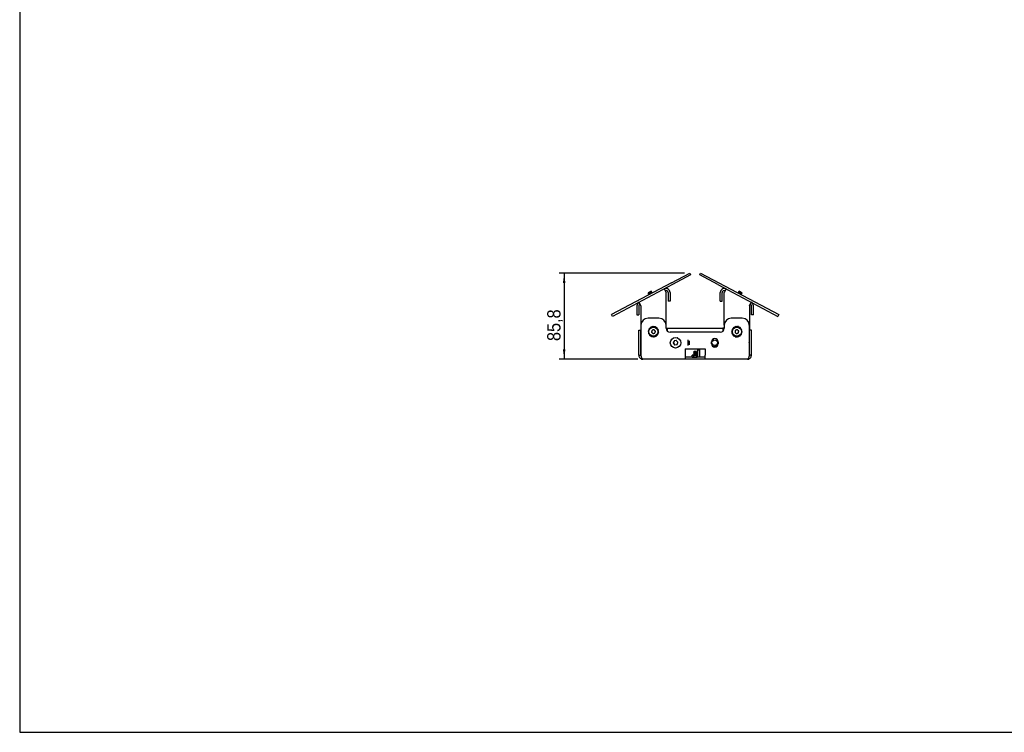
# Model space of a CAD drawing. Header units: millimetres. Extents: x 32 to 2082, y 47 to 1482.
# Tile 1 of 10: x 32 to 1012, y 47 to 756. Entities that reach past the tile are written whole.
import ezdxf

# ---------------------------------------------------------------- set-up
doc = ezdxf.new("R2010")
doc.units = ezdxf.units.MM
doc.header["$LTSCALE"] = 5
doc.linetypes.add('SLD-Solido', pattern=[0])
doc.layers.add('QUOTE', color=1, linetype='SLD-Solido')
doc.layers.add('SCHIZZI', color=9, linetype='Continuous')
doc.styles.add('SLDTEXTSTYLE3', font='GOTHIC.TTF', dxfattribs={"width": 0.913})
doc.dimstyles.new('SLDDIMSTYLE0', dxfattribs={"dimtxt": 13.229167, "dimasz": 10, "dimexe": 0, "dimexo": 0.0625, "dimgap": 3.307292, "dimtad": 1, "dimdec": 1, "dimrnd": 1e-09, "dimzin": 12, "dimdsep": 46, "dimtxsty": 'SLDTEXTSTYLE3', "dimsah": 1, "dimcen": 0.09, "dimadec": 0, "dimazin": 3, "dimtfac": 1, "dimtdec": 1, "dimtofl": 0, "dimtmove": 0, "dimatfit": 3, "dimfxl": 1, "dimfrac": 2, "dimtolj": 1, "dimtzin": 12, "dimarcsym": 0})

# ---------------------------------------------------------------- blocks, each defined once
blk = doc.blocks.new('_D_2')
at = {"layer": 'QUOTE', "transparency": 16777216}
for p, q in [((693.38, 503.93), (568.48, 503.93)), ((573.48, 503.93), (573.48, 418.12)), ((646.84, 418.12), (568.48, 418.12))]:
    blk.add_line(p, q, dxfattribs=at)
for points in [[(573.48, 503.93), (572.23, 493.93), (574.73, 493.93)], [(573.48, 418.12), (574.73, 428.12), (572.23, 428.12)]]:
    blk.add_solid(points, dxfattribs=at)
at = {"layer": 'QUOTE', "transparency": 16777216, "insert": (556.59, 436.35), "char_height": 13.229, "attachment_point": 1, "rotation": 90, "style": 'SLDTEXTSTYLE3'}
blk.add_mtext('85,8', dxfattribs=at)

msp = doc.modelspace()

# ---------------------------------------------------------------- linework, layer by layer
for p, q in [((680.29, 494.31), (698.38, 503.93)), ((699.32, 502.16), (681.23, 492.55)), ((698.38, 503.93), (699.32, 502.16)), ((708.37, 502.16), (709.31, 503.93)), ((726.46, 492.55), (708.37, 502.16)), ((709.31, 503.93), (727.4, 494.31)), ((680.29, 494.31), (620.68, 462.62)), ((681.23, 492.55), (621.62, 460.85)), ((726.46, 492.55), (786.07, 460.85)), ((727.4, 494.31), (787.01, 462.62)), ((660.13, 485.86), (657.04, 484.22)), ((657.04, 484.22), (657.23, 483.86)), ((657.35, 483.64), (657.47, 483.42)), ((657.59, 483.2), (657.7, 482.98)), ((657.82, 482.75), (657.94, 482.54)), ((659.78, 485.43), (660.06, 485.29)), ((660.44, 485.28), (660.13, 485.86)), ((660.68, 484.84), (660.56, 485.06)), ((660.91, 484.4), (660.79, 484.62)), ((661.07, 484.09), (661.03, 484.18)), ((672.97, 488.15), (674.84, 484.62)), ((674.84, 452.12), (674.84, 484.62)), ((676.84, 484.62), (676.84, 475.98)), ((678.84, 484.62), (678.84, 475.98)), ((728.84, 475.98), (728.84, 484.62)), ((730.84, 475.98), (730.84, 484.62)), ((734.72, 488.15), (732.84, 484.62)), ((732.84, 452.12), (732.84, 484.62)), ((746.78, 484.4), (746.66, 484.18)), ((747.01, 484.84), (746.89, 484.62)), ((747.25, 485.28), (747.13, 485.06)), ((747.55, 485.86), (747.36, 485.5)), ((750.64, 484.22), (747.55, 485.86)), ((749.71, 482.45), (749.75, 482.53)), ((749.87, 482.76), (749.98, 482.98)), ((750.09, 484.27), (750.13, 483.96)), ((750.1, 483.2), (750.22, 483.42)), ((750.34, 483.64), (750.64, 484.22)), ((645.84, 471.33), (645.84, 462.43)), ((647.84, 471.33), (647.84, 462.43)), ((649.84, 471.33), (647.97, 474.86)), ((649.84, 471.33), (649.84, 447.12)), ((678.84, 475.98), (676.84, 475.98)), ((728.84, 475.98), (730.84, 475.98)), ((757.84, 471.33), (759.72, 474.86)), ((757.84, 471.33), (757.84, 447.12)), ((759.84, 462.43), (759.84, 471.33)), ((761.84, 462.43), (761.84, 471.33)), ((621.62, 460.85), (620.68, 462.62)), ((645.84, 462.43), (647.84, 462.43)), ((761.84, 462.43), (759.84, 462.43)), ((787.01, 462.62), (786.07, 460.85)), ((649.94, 452.12), (649.94, 422.12)), ((667.84, 459.12), (656.94, 459.12)), ((662.28, 450.12), (661.92, 450.9)), ((674.84, 449.12), (674.84, 452.12)), ((732.84, 452.12), (732.84, 449.12)), ((750.74, 459.12), (739.84, 459.12)), ((744.96, 450.11), (744.55, 450.85)), ((757.74, 452.12), (757.74, 422.12)), ((647.84, 447.12), (649.84, 447.12)), ((647.84, 422.12), (647.84, 447.12)), ((649.84, 422.12), (649.84, 447.12)), ((657.94, 446.56), (657.11, 446.38)), ((657.97, 444.56), (657.29, 444.04)), ((658.79, 448.38), (657.96, 448.58)), ((658.87, 442.77), (658.48, 442)), ((660.34, 449.65), (659.68, 450.19)), ((660.45, 441.54), (660.44, 440.69)), ((662.41, 441.12), (662.77, 440.35)), ((664.24, 449.7), (664.25, 450.56)), ((664.35, 441.6), (665.01, 441.05)), ((665.82, 448.48), (666.21, 449.24)), ((665.9, 442.87), (666.73, 442.66)), ((666.72, 446.68), (667.39, 447.21)), ((666.74, 444.68), (667.58, 444.86)), ((674.84, 449.12), (676.34, 449.12)), ((676.34, 448.12), (674.97, 448.12)), ((676.34, 447.12), (676.34, 449.12)), ((676.34, 449.12), (731.34, 449.12)), ((676.34, 446), (676.34, 447.12)), ((728.84, 445.12), (678.84, 445.12)), ((731.34, 449.12), (731.34, 447.12)), ((732.84, 449.12), (731.34, 449.12)), ((731.34, 448.12), (732.72, 448.12)), ((731.34, 447.12), (731.34, 446)), ((731.46, 446.09), (731.34, 446.19)), ((740.89, 446.25), (740.07, 446.01)), ((741.06, 444.25), (740.42, 443.68)), ((741.6, 448.12), (740.76, 448.26)), ((742.08, 442.53), (741.75, 441.74)), ((743.05, 449.5), (742.36, 449.99)), ((743.74, 441.42), (743.79, 440.56)), ((745.73, 441.14), (746.14, 440.39)), ((746.94, 449.83), (746.9, 450.68)), ((747.63, 441.75), (748.33, 441.25)), ((748.61, 448.72), (748.94, 449.51)), ((749.09, 443.13), (749.93, 442.98)), ((749.63, 446.99), (750.27, 447.56)), ((749.8, 445), (750.62, 445.23)), ((759.84, 447.12), (757.84, 447.12)), ((757.84, 422.12), (757.84, 447.12)), ((759.84, 422.12), (759.84, 447.12)), ((647.84, 440.68), (647.82, 440.68)), ((647.84, 440.67), (647.82, 440.67)), ((647.82, 437.62), (647.84, 437.62)), ((647.82, 437.61), (647.84, 437.61)), ((649.84, 436.12), (649.94, 434.94)), ((679.15, 435.39), (679.11, 435.38)), ((679.33, 433.06), (679.29, 433.04)), ((680, 437.57), (679.96, 437.58)), ((681.71, 439.16), (681.68, 439.19)), ((682.11, 434.37), (682.06, 434.26)), ((682.06, 434.26), (682.14, 434.16)), ((682.84, 436.3), (682.11, 434.37)), ((682.14, 434.16), (683.44, 432.56)), ((682.89, 436.41), (682.84, 436.3)), ((683.01, 436.43), (682.89, 436.41)), ((685.04, 436.76), (683.01, 436.43)), ((683.44, 432.56), (683.52, 432.46)), ((683.52, 432.46), (683.64, 432.48)), ((683.64, 432.48), (685.68, 432.81)), ((683.94, 439.86), (683.92, 439.9)), ((685.17, 436.78), (685.04, 436.76)), ((685.25, 436.68), (685.17, 436.78)), ((686.55, 435.08), (685.25, 436.68)), ((685.68, 432.81), (685.8, 432.83)), ((686.25, 439.56), (685.77, 439.57)), ((685.8, 432.83), (685.85, 432.95)), ((685.85, 432.95), (686.58, 434.87)), ((686.25, 439.51), (686.25, 439.56)), ((686.62, 434.99), (686.55, 435.08)), ((686.58, 434.87), (686.62, 434.99)), ((688.19, 438.2), (688.21, 438.24)), ((688.69, 431.67), (688.73, 431.66)), ((688.73, 431.66), (688.78, 431.86)), ((689.36, 436.18), (689.39, 436.21)), ((697.04, 431.79), (697.04, 437.45)), ((698.34, 432.69), (698.34, 436.56)), ((720.09, 433.62), (720.09, 435.62)), ((721.24, 436.4), (720.44, 437.08)), ((722.03, 437.04), (721.02, 437.89)), ((721.15, 431.32), (721.11, 431.26)), ((726.25, 432.17), (725.45, 432.85)), ((726.57, 433.21), (725.95, 433.73)), ((726.59, 435.62), (726.59, 433.62)), ((757.74, 434.94), (757.84, 436.12)), ((647.84, 422.12), (649.84, 422.12)), ((680.5, 431.04), (680.48, 431)), ((682.44, 429.73), (682.44, 429.69)), ((684.75, 429.39), (684.77, 429.35)), ((686.98, 430.08), (687.01, 430.05)), ((693.84, 428.62), (713.84, 428.62)), ((693.84, 428.62), (693.84, 422.12)), ((693.84, 422.12), (693.84, 418.12)), ((700.74, 420.39), (700.74, 422.06)), ((701.21, 422.32), (706.09, 422.32)), ((702.55, 420.39), (702.55, 422.06)), ((703.04, 426.12), (702.84, 425.92)), ((702.84, 425.92), (702.84, 425.67)), ((704.73, 425.92), (702.84, 425.92)), ((703.04, 426.12), (704.55, 426.12)), ((704.55, 426.12), (704.64, 426.12)), ((704.84, 425.92), (704.64, 426.12)), ((704.73, 425.96), (704.66, 426.01)), ((704.66, 426.01), (704.73, 425.92)), ((704.73, 425.96), (705.17, 425.66)), ((704.73, 425.66), (704.73, 425.92)), ((705.17, 425.66), (704.73, 425.66)), ((705.01, 422.32), (704.83, 422.43)), ((704.84, 425.92), (704.84, 425.92)), ((704.84, 425.42), (704.84, 425.62)), ((704.84, 424.92), (704.84, 425.12)), ((704.84, 424.42), (704.84, 424.62)), ((704.84, 423.92), (704.84, 424.12)), ((704.84, 423.42), (704.84, 423.62)), ((704.84, 422.92), (704.84, 423.12)), ((704.84, 422.42), (704.84, 422.62)), ((705.66, 420.39), (705.66, 422.06)), ((706.72, 428.62), (706.09, 427.12)), ((706.09, 427.12), (706.09, 420.37)), ((708.59, 427.12), (706.09, 427.12)), ((708.59, 427.12), (707.97, 428.62)), ((708.59, 420.37), (708.59, 427.12)), ((713.84, 428.62), (713.84, 422.12)), ((713.84, 418.12), (713.84, 422.12)), ((721.27, 431.12), (723.84, 431.12)), ((725.47, 431.12), (723.84, 431.12)), ((759.84, 422.12), (757.84, 422.12)), ((693.84, 418.12), (651.84, 418.12)), ((713.84, 420.12), (693.84, 420.12)), ((713.84, 418.12), (693.84, 418.12)), ((700.88, 420.29), (700.74, 420.39)), ((706.09, 420.37), (705.84, 420.12)), ((708.59, 420.37), (706.09, 420.37)), ((708.84, 420.12), (708.59, 420.37)), ((755.84, 418.12), (713.84, 418.12))]:
    msp.add_line(p, q)
at = {"flags": 128}
for points in [[(657.37, 483.61), (657.28, 483.57), (657.13, 483.52), (657.29, 483.65), (657.62, 483.85), (658.22, 484.21), (658.96, 484.64), (659.64, 485.04), (660.06, 485.29), (660.06, 485.29)], [(747.23, 485.25), (747.15, 485.3), (747.03, 485.4), (747.22, 485.34), (747.57, 485.18), (748.21, 484.88), (748.97, 484.51), (749.69, 484.17), (750.13, 483.96), (750.13, 483.96)], [(704.84, 422.55), (705.26, 422.09), (705.33, 422.13), (705.12, 422.16), (704.7, 422.2), (704.14, 422.23), (703.42, 422.27), (702.81, 422.3), (702.44, 422.34), (702.35, 422.37), (702.49, 422.4), (702.79, 422.43), (703.16, 422.45), (703.75, 422.49), (704.36, 422.52), (704.87, 422.55), (705.26, 422.59), (705.26, 422.59)]]:
    msp.add_lwpolyline(points, dxfattribs=at)
for centre, radius in [((662.34, 445.62), 4.5), ((745.34, 445.62), 4.5), ((684.34, 434.62), 5.25), ((723.34, 434.62), 2.75)]:
    msp.add_circle(centre, radius)
for centre, radius, start, end in [((674.84, 484.62), 4, 0, 118), ((674.84, 484.62), 2, 0, 118), ((732.84, 484.62), 4, 62, 180), ((732.84, 484.62), 2, 62, 180), ((649.84, 471.33), 4, 118, 180), ((649.84, 471.33), 2, 118, 180), ((757.84, 471.33), 2, 0, 62), ((757.84, 471.33), 4, 0, 62), ((656.94, 452.12), 7, 90, 180), ((667.84, 452.12), 7, 0, 90), ((739.84, 452.12), 7, 90, 180), ((750.74, 452.12), 7, 0, 90), ((678.84, 449.12), 4, 180, 270), ((728.84, 449.12), 4, 270, 0), ((723.34, 435.62), 3.25, 0, 180), ((723.34, 433.62), 3.25, 180, 0), ((701.83, 420.63), 1.8, 110.27674, 121.93771), ((701.83, 421.81), 1.8, 237.9425, 249.72326)]:
    msp.add_arc(centre, radius, start, end)
for points, knots in [([(657.23, 483.86), (657.22, 483.81), (657.18, 483.69), (657.15, 483.58), (657.13, 483.52)], [0, 0, 0, 0, 0.499984, 1, 1, 1, 1]), ([(657.24, 483.87), (657.27, 483.89), (657.31, 483.94), (657.66, 484.16), (658.17, 484.47), (658.82, 484.85), (659.39, 485.19), (659.67, 485.36), (659.78, 485.43)], [0, 0, 0, 0, 0.177562, 0.322729, 0.504677, 0.690502, 0.869447, 1, 1, 1, 1]), ([(657.36, 483.64), (657.35, 483.64), (657.3, 483.63), (657.45, 483.73), (657.77, 483.94), (658.26, 484.23), (658.66, 484.47), (658.85, 484.58)], [0, 0, 0, 0, 0.010439, 0.284758, 0.498405, 0.766186, 1, 1, 1, 1]), ([(657.6, 483.16), (657.57, 483.15), (657.39, 483.07), (657.33, 483.06), (657.46, 483.17), (657.86, 483.41), (658.44, 483.76), (659.18, 484.2), (659.91, 484.62), (660.47, 484.96), (660.78, 485.15), (660.75, 485.16), (660.74, 485.16)], [0, 0, 0, 0, 0.0221, 0.135643, 0.253691, 0.345633, 0.460871, 0.578561, 0.691898, 0.809755, 0.924522, 1, 1, 1, 1]), ([(657.47, 483.42), (657.45, 483.36), (657.42, 483.25), (657.38, 483.14), (657.37, 483.08)], [0, 0, 0, 0, 0.499984, 1, 1, 1, 1]), ([(657.47, 483.42), (657.5, 483.45), (657.55, 483.5), (657.9, 483.72), (658.41, 484.02), (659.05, 484.41), (659.69, 484.78), (660.17, 485.08), (660.44, 485.26), (660.42, 485.26), (660.41, 485.27)], [0, 0, 0, 0, 0.130743, 0.237632, 0.371604, 0.508431, 0.640192, 0.777213, 0.910638, 1, 1, 1, 1]), ([(657.59, 483.2), (657.59, 483.2), (657.54, 483.18), (657.68, 483.29), (658.01, 483.49), (658.5, 483.79), (658.9, 484.03), (659.08, 484.14)], [0, 0, 0, 0, 0.010439, 0.284758, 0.498405, 0.766186, 1, 1, 1, 1]), ([(657.84, 482.72), (657.81, 482.71), (657.63, 482.63), (657.56, 482.62), (657.69, 482.73), (658.09, 482.97), (658.68, 483.32), (659.42, 483.75), (660.15, 484.18), (660.7, 484.51), (661.02, 484.71), (660.99, 484.72), (660.98, 484.72)], [0, 0, 0, 0, 0.0221, 0.135643, 0.253691, 0.345633, 0.460871, 0.578561, 0.691898, 0.809755, 0.924522, 1, 1, 1, 1]), ([(657.7, 482.98), (657.69, 482.92), (657.65, 482.81), (657.62, 482.7), (657.6, 482.64)], [0, 0, 0, 0, 0.499984, 1, 1, 1, 1]), ([(657.71, 482.98), (657.73, 483.01), (657.78, 483.06), (658.13, 483.28), (658.64, 483.58), (659.29, 483.97), (659.92, 484.34), (660.41, 484.64), (660.68, 484.82), (660.65, 484.82), (660.64, 484.83)], [0, 0, 0, 0, 0.130743, 0.237632, 0.371604, 0.508431, 0.640192, 0.777213, 0.910638, 1, 1, 1, 1]), ([(657.83, 482.76), (657.82, 482.76), (657.77, 482.74), (657.92, 482.85), (658.24, 483.05), (658.73, 483.35), (659.13, 483.58), (659.32, 483.69)], [0, 0, 0, 0, 0.010439, 0.284758, 0.498405, 0.766186, 1, 1, 1, 1]), ([(657.94, 482.54), (657.97, 482.57), (658.02, 482.62), (658.37, 482.84), (658.88, 483.14), (659.52, 483.53), (660.16, 483.9), (660.64, 484.2), (660.91, 484.37), (660.89, 484.38), (660.88, 484.38)], [0, 0, 0, 0, 0.130743, 0.237632, 0.371604, 0.508431, 0.640192, 0.777213, 0.910638, 1, 1, 1, 1]), ([(660.78, 485.18), (660.72, 485.2), (660.61, 485.23), (660.5, 485.27), (660.44, 485.28)], [0, 0, 0, 0, 0.503925, 1, 1, 1, 1]), ([(661.01, 484.74), (660.96, 484.76), (660.84, 484.79), (660.73, 484.82), (660.68, 484.84)], [0, 0, 0, 0, 0.503925, 1, 1, 1, 1]), ([(661.25, 484.3), (661.19, 484.31), (661.08, 484.35), (660.97, 484.38), (660.91, 484.4)], [0, 0, 0, 0, 0.503925, 1, 1, 1, 1]), ([(746.76, 484.37), (746.73, 484.38), (746.56, 484.49), (746.52, 484.54), (746.68, 484.49), (747.11, 484.29), (747.73, 484), (748.5, 483.63), (749.25, 483.26), (749.85, 482.99), (750.19, 482.84), (750.17, 482.87), (750.17, 482.88)], [0, 0, 0, 0, 0.0221003, 0.1356427, 0.253691, 0.3456331, 0.4608707, 0.5785607, 0.6918982, 0.809755, 0.9245224, 1, 1, 1, 1]), ([(746.9, 484.62), (746.84, 484.6), (746.73, 484.57), (746.62, 484.53), (746.56, 484.52)], [0, 0, 0, 0, 0.4999842, 1, 1, 1, 1]), ([(746.67, 484.18), (746.7, 484.17), (746.77, 484.16), (747.15, 483.99), (747.69, 483.74), (748.37, 483.42), (749.03, 483.1), (749.55, 482.87), (749.85, 482.74), (749.84, 482.77), (749.84, 482.78)], [0, 0, 0, 0, 0.130743, 0.237632, 0.371604, 0.508431, 0.640192, 0.777213, 0.910638, 1, 1, 1, 1]), ([(746.78, 484.4), (746.78, 484.4), (746.74, 484.43), (746.91, 484.37), (747.26, 484.21), (747.78, 483.97), (748.2, 483.77), (748.39, 483.68)], [0, 0, 0, 0, 0.010439, 0.284758, 0.498405, 0.766186, 1, 1, 1, 1]), ([(746.99, 484.81), (746.97, 484.82), (746.8, 484.93), (746.75, 484.98), (746.92, 484.93), (747.34, 484.74), (747.96, 484.44), (748.73, 484.07), (749.49, 483.71), (750.08, 483.43), (750.42, 483.29), (750.41, 483.31), (750.4, 483.32)], [0, 0, 0, 0, 0.0221, 0.135643, 0.253691, 0.345633, 0.460871, 0.578561, 0.691898, 0.809755, 0.924522, 1, 1, 1, 1]), ([(747.13, 485.06), (747.08, 485.05), (746.96, 485.01), (746.85, 484.98), (746.79, 484.96)], [0, 0, 0, 0, 0.4999842, 1, 1, 1, 1]), ([(746.9, 484.62), (746.94, 484.61), (747, 484.6), (747.39, 484.43), (747.92, 484.18), (748.6, 483.86), (749.26, 483.54), (749.79, 483.31), (750.08, 483.18), (750.07, 483.21), (750.07, 483.22)], [0, 0, 0, 0, 0.130743, 0.237632, 0.371604, 0.508431, 0.640192, 0.777213, 0.910638, 1, 1, 1, 1]), ([(747.02, 484.84), (747.02, 484.84), (746.98, 484.87), (747.14, 484.81), (747.49, 484.66), (748.01, 484.41), (748.43, 484.22), (748.63, 484.12)], [0, 0, 0, 0, 0.010439, 0.284758, 0.498405, 0.766186, 1, 1, 1, 1]), ([(747.37, 485.5), (747.31, 485.49), (747.2, 485.45), (747.08, 485.42), (747.03, 485.4)], [0, 0, 0, 0, 0.4999842, 1, 1, 1, 1]), ([(747.14, 485.06), (747.17, 485.05), (747.24, 485.04), (747.62, 484.87), (748.16, 484.62), (748.84, 484.3), (749.5, 483.98), (750.02, 483.75), (750.32, 483.62), (750.31, 483.65), (750.31, 483.66)], [0, 0, 0, 0, 0.130743, 0.237632, 0.371604, 0.508431, 0.640192, 0.777213, 0.910638, 1, 1, 1, 1]), ([(747.25, 485.28), (747.25, 485.28), (747.21, 485.31), (747.38, 485.25), (747.73, 485.1), (748.25, 484.86), (748.67, 484.66), (748.86, 484.57)], [0, 0, 0, 0, 0.010439, 0.284758, 0.498405, 0.766186, 1, 1, 1, 1]), ([(747.37, 485.5), (747.41, 485.49), (747.47, 485.48), (747.85, 485.31), (748.39, 485.06), (749.07, 484.74), (749.67, 484.45), (749.97, 484.32), (750.09, 484.27)], [0, 0, 0, 0, 0.177562, 0.322729, 0.504677, 0.690502, 0.869447, 1, 1, 1, 1]), ([(749.97, 482.42), (749.95, 482.48), (749.92, 482.59), (749.88, 482.7), (749.87, 482.76)], [0, 0, 0, 0, 0.503925, 1, 1, 1, 1]), ([(750.21, 482.86), (750.19, 482.92), (750.15, 483.03), (750.12, 483.14), (750.1, 483.2)], [0, 0, 0, 0, 0.503925, 1, 1, 1, 1]), ([(750.44, 483.3), (750.42, 483.36), (750.39, 483.47), (750.35, 483.58), (750.34, 483.64)], [0, 0, 0, 0, 0.5039251, 1, 1, 1, 1]), ([(661.92, 450.9), (661.69, 450.79), (661.28, 450.6), (660.72, 450.34), (660.32, 450.16), (660.1, 450.05), (659.98, 450), (659.94, 449.98)], [0, 0, 0, 0, 0.341623, 0.589476, 0.78492, 0.927705, 1, 1, 1, 1]), ([(744.55, 450.85), (744.32, 450.73), (743.93, 450.51), (743.39, 450.21), (743, 450), (742.79, 449.88), (742.67, 449.82), (742.63, 449.79)], [0, 0, 0, 0, 0.3416228, 0.5894764, 0.7849195, 0.927705, 1, 1, 1, 1]), ([(657.11, 446.38), (657.16, 446.13), (657.25, 445.69), (657.38, 445.09), (657.47, 444.66), (657.52, 444.42), (657.55, 444.29), (657.56, 444.24)], [0, 0, 0, 0, 0.341623, 0.589476, 0.78492, 0.927705, 1, 1, 1, 1]), ([(657.29, 444.04), (657.45, 443.83), (657.73, 443.48), (658.11, 442.99), (658.37, 442.64), (658.52, 442.45), (658.61, 442.34), (658.63, 442.3)], [0, 0, 0, 0, 0.341623, 0.589476, 0.78492, 0.927705, 1, 1, 1, 1]), ([(657.96, 448.58), (657.9, 448.33), (657.79, 447.89), (657.64, 447.29), (657.54, 446.87), (657.48, 446.63), (657.45, 446.5), (657.44, 446.45)], [0, 0, 0, 0, 0.341623, 0.589476, 0.78492, 0.927705, 1, 1, 1, 1]), ([(659.68, 450.19), (659.51, 449.99), (659.23, 449.65), (658.83, 449.17), (658.56, 448.83), (658.4, 448.64), (658.31, 448.54), (658.28, 448.5)], [0, 0, 0, 0, 0.341623, 0.589476, 0.78492, 0.927705, 1, 1, 1, 1]), ([(658.48, 442), (658.71, 441.89), (659.11, 441.69), (659.67, 441.41), (660.06, 441.21), (660.28, 441.11), (660.4, 441.04), (660.44, 441.02)], [0, 0, 0, 0, 0.341623, 0.589476, 0.78492, 0.927705, 1, 1, 1, 1]), ([(661, 447.1), (660.95, 446.95), (660.85, 446.63), (660.7, 446.15), (660.54, 445.68), (660.44, 445.36), (660.39, 445.2)], [0, 0, 0, 0, 0.249045, 0.498608, 0.749136, 1, 1, 1, 1]), ([(660.39, 445.2), (660.5, 445.08), (660.72, 444.83), (661.06, 444.46), (661.39, 444.09), (661.62, 443.84), (661.73, 443.72)], [0, 0, 0, 0, 0.249045, 0.498608, 0.749136, 1, 1, 1, 1]), ([(662.96, 447.53), (662.79, 447.49), (662.47, 447.42), (661.98, 447.32), (661.49, 447.21), (661.16, 447.14), (661, 447.1)], [0, 0, 0, 0, 0.249045, 0.498608, 0.749136, 1, 1, 1, 1]), ([(661.73, 443.72), (661.89, 443.75), (662.22, 443.82), (662.71, 443.93), (663.2, 444.03), (663.52, 444.1), (663.69, 444.14)], [0, 0, 0, 0, 0.249045, 0.498608, 0.749136, 1, 1, 1, 1]), ([(664.25, 450.56), (663.99, 450.56), (663.55, 450.57), (662.93, 450.58), (662.49, 450.58), (662.25, 450.59), (662.11, 450.59), (662.06, 450.59)], [0, 0, 0, 0, 0.341623, 0.589476, 0.78492, 0.927705, 1, 1, 1, 1]), ([(662.77, 440.35), (663, 440.46), (663.41, 440.64), (663.97, 440.9), (664.37, 441.09), (664.58, 441.19), (664.71, 441.25), (664.75, 441.27)], [0, 0, 0, 0, 0.341623, 0.589476, 0.78492, 0.927705, 1, 1, 1, 1]), ([(664.3, 446.04), (664.19, 446.17), (663.96, 446.41), (663.63, 446.78), (663.29, 447.15), (663.07, 447.4), (662.96, 447.53)], [0, 0, 0, 0, 0.249045, 0.498608, 0.749136, 1, 1, 1, 1]), ([(663.69, 444.14), (663.74, 444.3), (663.84, 444.61), (663.99, 445.09), (664.15, 445.57), (664.25, 445.88), (664.3, 446.04)], [0, 0, 0, 0, 0.249045, 0.498608, 0.749136, 1, 1, 1, 1]), ([(666.21, 449.24), (665.97, 449.36), (665.57, 449.56), (665.02, 449.83), (664.63, 450.03), (664.41, 450.14), (664.29, 450.2), (664.25, 450.22)], [0, 0, 0, 0, 0.341623, 0.589476, 0.78492, 0.927705, 1, 1, 1, 1]), ([(665.01, 441.05), (665.18, 441.25), (665.46, 441.6), (665.85, 442.08), (666.13, 442.41), (666.29, 442.6), (666.37, 442.71), (666.4, 442.74)], [0, 0, 0, 0, 0.341623, 0.589476, 0.78492, 0.927705, 1, 1, 1, 1]), ([(667.39, 447.21), (667.23, 447.41), (666.96, 447.77), (666.58, 448.26), (666.32, 448.6), (666.17, 448.79), (666.08, 448.9), (666.05, 448.94)], [0, 0, 0, 0, 0.341623, 0.589476, 0.78492, 0.927705, 1, 1, 1, 1]), ([(666.73, 442.66), (666.79, 442.91), (666.9, 443.35), (667.05, 443.95), (667.15, 444.37), (667.21, 444.61), (667.24, 444.74), (667.25, 444.79)], [0, 0, 0, 0, 0.341623, 0.589476, 0.78492, 0.927705, 1, 1, 1, 1]), ([(667.58, 444.86), (667.53, 445.11), (667.43, 445.55), (667.31, 446.16), (667.21, 446.58), (667.16, 446.82), (667.14, 446.96), (667.13, 447)], [0, 0, 0, 0, 0.341623, 0.589476, 0.78492, 0.927705, 1, 1, 1, 1]), ([(740.07, 446.01), (740.14, 445.76), (740.26, 445.33), (740.43, 444.74), (740.55, 444.32), (740.62, 444.08), (740.66, 443.95), (740.67, 443.91)], [0, 0, 0, 0, 0.341623, 0.589476, 0.78492, 0.927705, 1, 1, 1, 1]), ([(740.76, 448.26), (740.71, 448.01), (740.64, 447.56), (740.53, 446.95), (740.46, 446.52), (740.42, 446.28), (740.4, 446.15), (740.39, 446.1)], [0, 0, 0, 0, 0.3416228, 0.5894764, 0.7849195, 0.927705, 1, 1, 1, 1]), ([(740.42, 443.68), (740.59, 443.49), (740.89, 443.15), (741.3, 442.69), (741.6, 442.37), (741.76, 442.19), (741.85, 442.08), (741.88, 442.05)], [0, 0, 0, 0, 0.341623, 0.589476, 0.78492, 0.927705, 1, 1, 1, 1]), ([(742.36, 449.99), (742.21, 449.78), (741.95, 449.41), (741.59, 448.91), (741.34, 448.55), (741.2, 448.35), (741.12, 448.24), (741.09, 448.2)], [0, 0, 0, 0, 0.341623, 0.589476, 0.78492, 0.927705, 1, 1, 1, 1]), ([(741.75, 441.74), (741.99, 441.64), (742.4, 441.47), (742.98, 441.23), (743.38, 441.06), (743.6, 440.97), (743.73, 440.92), (743.77, 440.9)], [0, 0, 0, 0, 0.341623, 0.589476, 0.78492, 0.927705, 1, 1, 1, 1]), ([(743.75, 446.83), (743.73, 446.67), (743.69, 446.34), (743.63, 445.84), (743.56, 445.35), (743.52, 445.02), (743.5, 444.85)], [0, 0, 0, 0, 0.249045, 0.498608, 0.749136, 1, 1, 1, 1]), ([(743.5, 444.85), (743.63, 444.75), (743.89, 444.55), (744.29, 444.25), (744.69, 443.94), (744.96, 443.74), (745.09, 443.64)], [0, 0, 0, 0, 0.249045, 0.498608, 0.749136, 1, 1, 1, 1]), ([(745.6, 447.61), (745.44, 447.54), (745.14, 447.41), (744.68, 447.22), (744.22, 447.03), (743.91, 446.9), (743.75, 446.83)], [0, 0, 0, 0, 0.249045, 0.498608, 0.749136, 1, 1, 1, 1]), ([(746.9, 450.68), (746.64, 450.67), (746.19, 450.64), (745.57, 450.61), (745.14, 450.58), (744.89, 450.57), (744.76, 450.56), (744.71, 450.56)], [0, 0, 0, 0, 0.341623, 0.589476, 0.78492, 0.927705, 1, 1, 1, 1]), ([(745.09, 443.64), (745.24, 443.7), (745.55, 443.83), (746.01, 444.02), (746.47, 444.22), (746.78, 444.35), (746.93, 444.41)], [0, 0, 0, 0, 0.249045, 0.498608, 0.749136, 1, 1, 1, 1]), ([(747.19, 446.39), (747.06, 446.49), (746.79, 446.7), (746.4, 447), (746, 447.3), (745.73, 447.5), (745.6, 447.61)], [0, 0, 0, 0, 0.249045, 0.498608, 0.749136, 1, 1, 1, 1]), ([(746.14, 440.39), (746.37, 440.52), (746.76, 440.73), (747.3, 441.03), (747.68, 441.24), (747.9, 441.36), (748.02, 441.43), (748.06, 441.45)], [0, 0, 0, 0, 0.341623, 0.589476, 0.78492, 0.927705, 1, 1, 1, 1]), ([(748.94, 449.51), (748.7, 449.61), (748.28, 449.78), (747.71, 450.01), (747.31, 450.18), (747.08, 450.27), (746.96, 450.33), (746.91, 450.34)], [0, 0, 0, 0, 0.341623, 0.589476, 0.78492, 0.927705, 1, 1, 1, 1]), ([(746.93, 444.41), (746.96, 444.57), (747, 444.9), (747.06, 445.4), (747.13, 445.9), (747.17, 446.23), (747.19, 446.39)], [0, 0, 0, 0, 0.249045, 0.498608, 0.749136, 1, 1, 1, 1]), ([(748.33, 441.25), (748.48, 441.47), (748.74, 441.83), (749.1, 442.34), (749.35, 442.69), (749.49, 442.89), (749.57, 443), (749.6, 443.04)], [0, 0, 0, 0, 0.341623, 0.589476, 0.78492, 0.927705, 1, 1, 1, 1]), ([(750.27, 447.56), (750.09, 447.76), (749.8, 448.09), (749.38, 448.55), (749.09, 448.88), (748.93, 449.06), (748.84, 449.16), (748.81, 449.2)], [0, 0, 0, 0, 0.341623, 0.589476, 0.78492, 0.927705, 1, 1, 1, 1]), ([(749.93, 442.98), (749.97, 443.24), (750.05, 443.68), (750.15, 444.29), (750.23, 444.72), (750.27, 444.96), (750.29, 445.1), (750.3, 445.14)], [0, 0, 0, 0, 0.341623, 0.589476, 0.78492, 0.927705, 1, 1, 1, 1]), ([(750.62, 445.23), (750.55, 445.48), (750.43, 445.91), (750.25, 446.51), (750.13, 446.93), (750.07, 447.16), (750.03, 447.29), (750.02, 447.34)], [0, 0, 0, 0, 0.3416228, 0.5894764, 0.7849195, 0.927705, 1, 1, 1, 1]), ([(660.44, 440.69), (660.69, 440.68), (661.14, 440.68), (661.76, 440.67), (662.2, 440.66), (662.44, 440.66), (662.58, 440.65), (662.62, 440.65)], [0, 0, 0, 0, 0.341623, 0.589476, 0.78492, 0.927705, 1, 1, 1, 1]), ([(720.92, 431.47), (720.92, 431.46), (721.01, 431.41), (721.08, 431.37), (721.15, 431.32)], [0, 0, 0, 0, 0.034564, 1, 1, 1, 1]), ([(743.79, 440.56), (744.05, 440.58), (744.5, 440.6), (745.12, 440.64), (745.55, 440.66), (745.79, 440.68), (745.93, 440.68), (745.98, 440.69)], [0, 0, 0, 0, 0.341623, 0.589476, 0.78492, 0.927705, 1, 1, 1, 1]), ([(649.84, 422.12), (649.87, 421.86), (649.91, 421.37), (650.21, 421), (650.35, 420.83)], [0, 0, 0, 0, 0.55166, 1, 1, 1, 1]), ([(651.84, 418.12), (651.7, 418.17), (651.42, 418.27), (650.99, 419.02), (650.56, 420.11), (650.21, 421.23), (650.01, 421.91), (649.94, 422.12)], [0, 0, 0, 0, 0.224324, 0.448684, 0.673044, 0.897403, 1, 1, 1, 1]), ([(702.55, 422.06), (702.5, 422.09), (702.39, 422.15), (702.23, 422.22), (702.05, 422.26), (701.86, 422.29), (701.66, 422.3), (701.43, 422.29), (701.25, 422.26), (701.1, 422.22), (700.98, 422.18), (700.86, 422.13), (700.78, 422.08), (700.74, 422.06)], [0, 0, 0, 0, 0.091808, 0.184441, 0.278897, 0.373737, 0.49429, 0.615281, 0.737883, 0.799528, 0.861306, 0.930481, 1, 1, 1, 1]), ([(700.74, 422.06), (700.76, 422.08), (700.81, 422.12), (700.86, 422.15), (700.88, 422.16)], [0, 0, 0, 0, 0.529388, 1, 1, 1, 1]), ([(704.84, 425.05), (704.85, 425.05), (705.07, 425.06), (705.3, 425.09), (705.38, 425.13), (705.15, 425.16), (704.72, 425.2), (704.11, 425.23), (703.41, 425.27), (702.77, 425.3), (702.41, 425.34), (702.29, 425.36), (702.35, 425.37), (702.35, 425.37)], [0, 0, 0, 0, 0.004229, 0.124744, 0.240953, 0.343212, 0.443876, 0.543405, 0.663689, 0.779884, 0.89184, 0.999762, 1, 1, 1, 1]), ([(705.32, 424.62), (705.32, 424.63), (705.35, 424.64), (705.14, 424.66), (704.73, 424.7), (704.11, 424.73), (703.41, 424.77), (702.77, 424.8), (702.41, 424.84), (702.29, 424.86), (702.35, 424.87), (702.35, 424.87)], [0, 0, 0, 0, 0.018485, 0.150711, 0.280875, 0.409571, 0.565104, 0.71535, 0.860114, 0.999662, 1, 1, 1, 1]), ([(705.32, 424.12), (705.32, 424.13), (705.35, 424.14), (705.14, 424.16), (704.73, 424.2), (704.11, 424.23), (703.41, 424.27), (702.77, 424.3), (702.41, 424.34), (702.29, 424.36), (702.35, 424.37), (702.35, 424.37)], [0, 0, 0, 0, 0.01852, 0.150784, 0.280984, 0.409717, 0.565294, 0.715583, 0.860388, 0.999976, 1, 1, 1, 1]), ([(705.32, 422.62), (705.32, 422.63), (705.35, 422.64), (705.14, 422.66), (704.73, 422.7), (704.11, 422.73), (703.41, 422.77), (702.77, 422.8), (702.41, 422.84), (702.29, 422.86), (702.35, 422.87), (702.35, 422.87)], [0, 0, 0, 0, 0.017892, 0.150241, 0.280526, 0.409342, 0.56502, 0.715406, 0.860305, 0.999983, 1, 1, 1, 1]), ([(702.84, 425.67), (702.78, 425.63), (702.61, 425.53), (702.45, 425.43), (702.35, 425.37)], [0, 0, 0, 0, 0.403628, 1, 1, 1, 1]), ([(702.84, 425.17), (702.78, 425.13), (702.61, 425.03), (702.45, 424.93), (702.35, 424.87)], [0, 0, 0, 0, 0.403819, 1, 1, 1, 1]), ([(702.84, 424.67), (702.78, 424.63), (702.61, 424.53), (702.45, 424.43), (702.35, 424.37)], [0, 0, 0, 0, 0.404191, 1, 1, 1, 1]), ([(702.84, 424.17), (702.78, 424.13), (702.61, 424.03), (702.45, 423.93), (702.35, 423.87)], [0, 0, 0, 0, 0.404677, 1, 1, 1, 1]), ([(705.32, 423.62), (705.32, 423.63), (705.35, 423.64), (705.14, 423.66), (704.73, 423.7), (704.11, 423.73), (703.41, 423.77), (702.78, 423.8), (702.38, 423.84), (702.36, 423.86), (702.35, 423.87)], [0, 0, 0, 0, 0.01826, 0.150644, 0.280962, 0.409811, 0.56553, 0.715955, 0.860891, 1, 1, 1, 1]), ([(702.84, 423.67), (702.78, 423.63), (702.61, 423.53), (702.45, 423.43), (702.35, 423.37)], [0, 0, 0, 0, 0.4045188, 1, 1, 1, 1]), ([(705.32, 423.12), (705.32, 423.13), (705.35, 423.14), (705.14, 423.16), (704.73, 423.2), (704.11, 423.23), (703.41, 423.27), (702.78, 423.3), (702.38, 423.34), (702.36, 423.36), (702.35, 423.37)], [0, 0, 0, 0, 0.017977, 0.150373, 0.280704, 0.409565, 0.565299, 0.715737, 0.860687, 1, 1, 1, 1]), ([(702.84, 423.17), (702.78, 423.13), (702.61, 423.03), (702.45, 422.93), (702.35, 422.87)], [0, 0, 0, 0, 0.404296, 1, 1, 1, 1]), ([(702.84, 422.67), (702.78, 422.63), (702.61, 422.53), (702.45, 422.43), (702.35, 422.37)], [0, 0, 0, 0, 0.404176, 1, 1, 1, 1]), ([(705.66, 422.06), (705.57, 422.09), (705.38, 422.15), (705.1, 422.22), (704.8, 422.26), (704.48, 422.29), (704.12, 422.3), (703.74, 422.29), (703.42, 422.26), (703.16, 422.22), (702.97, 422.18), (702.76, 422.13), (702.62, 422.08), (702.55, 422.06)], [0, 0, 0, 0, 0.0918081, 0.1844413, 0.2788973, 0.3737374, 0.4942913, 0.6152816, 0.7378843, 0.7995288, 0.8613071, 0.9304819, 1, 1, 1, 1]), ([(704.82, 425.43), (704.82, 425.43), (704.8, 425.45), (704.66, 425.47), (704.43, 425.49), (704.13, 425.52), (703.77, 425.55), (703.41, 425.58), (703.11, 425.61), (702.93, 425.63), (702.84, 425.65), (702.85, 425.67), (702.86, 425.67)], [0, 0, 0, 0, 0.058209, 0.168296, 0.2755914, 0.3813112, 0.4912081, 0.6373443, 0.7438166, 0.8538664, 0.9616384, 1, 1, 1, 1]), ([(704.82, 424.93), (704.82, 424.93), (704.8, 424.95), (704.66, 424.97), (704.43, 424.99), (704.13, 425.02), (703.77, 425.05), (703.41, 425.08), (703.11, 425.11), (702.93, 425.13), (702.84, 425.15), (702.85, 425.17), (702.86, 425.17)], [0, 0, 0, 0, 0.057966, 0.168081, 0.275404, 0.381151, 0.491077, 0.637251, 0.74375, 0.853829, 0.961628, 1, 1, 1, 1]), ([(704.82, 424.43), (704.82, 424.43), (704.8, 424.45), (704.66, 424.47), (704.43, 424.49), (704.13, 424.52), (703.77, 424.55), (703.41, 424.58), (703.11, 424.61), (702.93, 424.63), (702.84, 424.65), (702.85, 424.67), (702.86, 424.67)], [0, 0, 0, 0, 0.0575199, 0.1676875, 0.2750614, 0.3808585, 0.4908358, 0.637079, 0.7436291, 0.8537594, 0.9616103, 1, 1, 1, 1]), ([(704.82, 423.93), (704.82, 423.93), (704.8, 423.95), (704.66, 423.97), (704.43, 423.99), (704.13, 424.02), (703.77, 424.05), (703.41, 424.08), (703.11, 424.11), (702.93, 424.13), (702.84, 424.15), (702.85, 424.17), (702.86, 424.17)], [0, 0, 0, 0, 0.0571252, 0.1673389, 0.2747578, 0.3805992, 0.4906226, 0.636927, 0.7435217, 0.8536982, 0.9615942, 1, 1, 1, 1]), ([(704.82, 423.43), (704.82, 423.43), (704.8, 423.45), (704.66, 423.47), (704.43, 423.49), (704.13, 423.52), (703.77, 423.55), (703.41, 423.58), (703.11, 423.61), (702.93, 423.63), (702.84, 423.65), (702.85, 423.67), (702.86, 423.67)], [0, 0, 0, 0, 0.057001, 0.167229, 0.274662, 0.380517, 0.490555, 0.636879, 0.743488, 0.853679, 0.961589, 1, 1, 1, 1]), ([(704.82, 422.93), (704.82, 422.93), (704.8, 422.95), (704.66, 422.97), (704.43, 422.99), (704.13, 423.02), (703.77, 423.05), (703.41, 423.08), (703.11, 423.11), (702.93, 423.13), (702.84, 423.15), (702.85, 423.17), (702.86, 423.17)], [0, 0, 0, 0, 0.057251, 0.16745, 0.274854, 0.380682, 0.49069, 0.636975, 0.743556, 0.853718, 0.961599, 1, 1, 1, 1]), ([(704.82, 422.43), (704.82, 422.43), (704.8, 422.45), (704.66, 422.47), (704.43, 422.49), (704.13, 422.52), (703.77, 422.55), (703.41, 422.58), (703.11, 422.61), (702.93, 422.63), (702.84, 422.65), (702.85, 422.67), (702.86, 422.67)], [0, 0, 0, 0, 0.0578729, 0.1679992, 0.2753329, 0.3810904, 0.4910265, 0.6372149, 0.7437251, 0.8538142, 0.9616247, 1, 1, 1, 1]), ([(704.84, 425.12), (704.83, 425.13), (704.82, 425.14), (704.66, 425.17), (704.43, 425.19), (704.14, 425.22), (703.94, 425.24), (703.84, 425.24)], [0, 0, 0, 0, 0.193776, 0.403968, 0.608829, 0.810682, 1, 1, 1, 1]), ([(704.84, 424.62), (704.83, 424.63), (704.82, 424.64), (704.66, 424.67), (704.43, 424.69), (704.14, 424.72), (703.94, 424.74), (703.84, 424.74)], [0, 0, 0, 0, 0.193776, 0.4039675, 0.608829, 0.8106821, 1, 1, 1, 1]), ([(704.84, 424.12), (704.83, 424.13), (704.82, 424.14), (704.66, 424.17), (704.43, 424.19), (704.14, 424.22), (703.94, 424.24), (703.84, 424.24)], [0, 0, 0, 0, 0.193776, 0.4039675, 0.608829, 0.8106821, 1, 1, 1, 1]), ([(704.84, 423.62), (704.83, 423.63), (704.82, 423.64), (704.66, 423.67), (704.43, 423.69), (704.14, 423.72), (703.94, 423.74), (703.84, 423.74)], [0, 0, 0, 0, 0.193776, 0.403968, 0.608829, 0.810682, 1, 1, 1, 1]), ([(704.84, 423.12), (704.83, 423.13), (704.82, 423.14), (704.66, 423.17), (704.43, 423.19), (704.14, 423.22), (703.94, 423.24), (703.84, 423.24)], [0, 0, 0, 0, 0.193776, 0.4039675, 0.608829, 0.8106821, 1, 1, 1, 1]), ([(704.84, 422.62), (704.83, 422.63), (704.82, 422.64), (704.66, 422.67), (704.43, 422.69), (704.14, 422.72), (703.94, 422.74), (703.84, 422.74)], [0, 0, 0, 0, 0.193776, 0.4039675, 0.608829, 0.8106821, 1, 1, 1, 1]), ([(704.84, 425.92), (704.84, 425.93), (704.82, 425.94), (704.8, 425.95), (704.77, 425.97), (704.73, 425.98), (704.69, 425.99), (704.67, 426), (704.66, 426.01)], [0, 0, 0, 0, 0.173735, 0.348541, 0.526709, 0.706034, 0.852695, 1, 1, 1, 1]), ([(704.84, 425.62), (704.83, 425.63), (704.82, 425.64), (704.76, 425.65), (704.73, 425.66)], [0, 0, 0, 0, 0.636522, 1, 1, 1, 1]), ([(705.34, 425.12), (705.24, 425.18), (705.07, 425.29), (704.9, 425.39), (704.83, 425.43)], [0, 0, 0, 0, 0.574907, 1, 1, 1, 1]), ([(705.34, 424.62), (705.24, 424.68), (705.07, 424.79), (704.9, 424.89), (704.83, 424.93)], [0, 0, 0, 0, 0.574945, 1, 1, 1, 1]), ([(705.34, 424.12), (705.24, 424.18), (705.07, 424.29), (704.9, 424.39), (704.83, 424.43)], [0, 0, 0, 0, 0.574972, 1, 1, 1, 1]), ([(705.34, 423.62), (705.24, 423.68), (705.07, 423.79), (704.9, 423.89), (704.83, 423.93)], [0, 0, 0, 0, 0.574971, 1, 1, 1, 1]), ([(705.34, 423.12), (705.24, 423.18), (705.07, 423.29), (704.9, 423.39), (704.83, 423.43)], [0, 0, 0, 0, 0.574953, 1, 1, 1, 1]), ([(705.34, 422.62), (705.24, 422.68), (705.07, 422.79), (704.9, 422.89), (704.83, 422.93)], [0, 0, 0, 0, 0.574931, 1, 1, 1, 1]), ([(705.34, 425.62), (705.25, 425.68), (705.08, 425.78), (704.91, 425.88), (704.84, 425.92)], [0, 0, 0, 0, 0.584975, 1, 1, 1, 1]), ([(704.84, 425.55), (704.85, 425.55), (705.07, 425.56), (705.17, 425.58), (705.26, 425.59)], [0, 0, 0, 0, 0.033904, 1, 1, 1, 1]), ([(704.84, 424.55), (704.85, 424.55), (705.07, 424.56), (705.17, 424.58), (705.26, 424.59)], [0, 0, 0, 0, 0.033904, 1, 1, 1, 1]), ([(704.84, 424.05), (704.85, 424.05), (705.07, 424.06), (705.17, 424.08), (705.26, 424.09)], [0, 0, 0, 0, 0.033904, 1, 1, 1, 1]), ([(704.84, 423.55), (704.85, 423.55), (705.07, 423.56), (705.17, 423.58), (705.26, 423.59)], [0, 0, 0, 0, 0.033904, 1, 1, 1, 1]), ([(704.84, 423.05), (704.85, 423.05), (705.07, 423.06), (705.17, 423.08), (705.26, 423.09)], [0, 0, 0, 0, 0.033904, 1, 1, 1, 1]), ([(705.31, 425.62), (705.32, 425.62), (705.36, 425.63), (705.25, 425.65), (705.17, 425.66)], [0, 0, 0, 0, 0.2797745, 1, 1, 1, 1]), ([(706.09, 422.28), (706.08, 422.27), (706.03, 422.26), (705.95, 422.24), (705.81, 422.18), (705.72, 422.11), (705.66, 422.06)], [0, 0, 0, 0, 0.103581, 0.333648, 0.564425, 1, 1, 1, 1]), ([(757.74, 422.12), (757.6, 421.65), (757.32, 420.71), (756.89, 419.47), (756.46, 418.57), (756.11, 418.17), (755.91, 418.13), (755.84, 418.12)], [0, 0, 0, 0, 0.224325, 0.448684, 0.673044, 0.897404, 1, 1, 1, 1]), ([(757.35, 420.84), (757.48, 421.01), (757.78, 421.38), (757.82, 421.86), (757.84, 422.12)], [0, 0, 0, 0, 0.441106, 1, 1, 1, 1]), ([(700.74, 420.39), (700.79, 420.36), (700.9, 420.29), (701.07, 420.23), (701.24, 420.18), (701.43, 420.15), (701.64, 420.14), (701.86, 420.15), (702.05, 420.18), (702.2, 420.22), (702.31, 420.26), (702.43, 420.31), (702.51, 420.36), (702.55, 420.39)], [0, 0, 0, 0, 0.091808, 0.184441, 0.278897, 0.373737, 0.49429, 0.615281, 0.737883, 0.799528, 0.861306, 0.930481, 1, 1, 1, 1]), ([(702.55, 420.39), (702.65, 420.36), (702.83, 420.29), (703.12, 420.23), (703.41, 420.18), (703.73, 420.15), (704.09, 420.14), (704.47, 420.15), (704.79, 420.18), (705.05, 420.22), (705.25, 420.26), (705.45, 420.31), (705.59, 420.36), (705.66, 420.39)], [0, 0, 0, 0, 0.091808, 0.184441, 0.278897, 0.373737, 0.494291, 0.615282, 0.737884, 0.799529, 0.861307, 0.930482, 1, 1, 1, 1]), ([(705.66, 420.39), (705.68, 420.37), (705.74, 420.31), (705.83, 420.26), (705.9, 420.23), (705.94, 420.21)], [0, 0, 0, 0, 0.265408, 0.666748, 1, 1, 1, 1])]:
    msp.add_open_spline(points, degree=3, knots=knots)
for points in [[(647.84, 422.12), (647.9, 421.6), (648.02, 420.55), (648.95, 419.23), (650.27, 418.3), (651.32, 418.18), (651.84, 418.12)], [(755.84, 418.12), (756.37, 418.18), (757.42, 418.3), (758.74, 419.23), (759.66, 420.55), (759.78, 421.6), (759.84, 422.12)]]:
    msp.add_open_spline(points, degree=3)
at = {"layer": 'SCHIZZI', "color": 7, "true_color": 0xffffff}
msp.add_lwpolyline([(31.61, 47), (2081.61, 47), (2081.51, 1482), (31.61, 1482)], close=True, dxfattribs=at)

# ---------------------------------------------------------------- dimensions: what is measured, and where the dimension line sits
at = {"layer": 'QUOTE'}
dim = msp.add_linear_dim(base=(573.48, 418.12), p1=(698.38, 503.93), p2=(651.84, 418.12), angle=90, dimstyle='SLDDIMSTYLE0', dxfattribs=at)
dim.commit()
dim.dimension.update_dxf_attribs({"geometry": '_D_2', "text_midpoint": (573.48, 453.45), "dimtype": 160})

doc.saveas('drawing.dxf')
